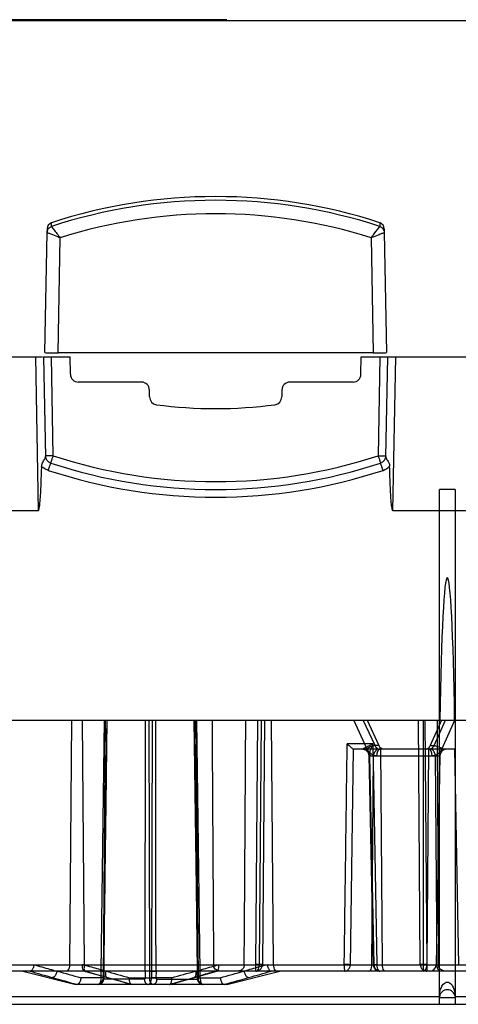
# Model space of a CAD drawing. Header units: millimetres. Extents: x 43 to 365, y 239 to 340.
# Tile 4 of 7: x 215 to 248, y 239 to 313. Entities that reach past the tile are written whole.
import ezdxf

# ---------------------------------------------------------------- set-up
doc = ezdxf.new("R2010")
doc.units = ezdxf.units.MM
doc.header["$LTSCALE"] = 37.523973
doc.layers.get('0').update_dxf_attribs({"linetype": 'CONTINUOUS'})

msp = doc.modelspace()

# ---------------------------------------------------------------- linework, layer by layer
at = {"color": 7}
for p, q in [((44.515, 312.86), (363.921, 312.86)), ((230.568, 312.91), (212.868, 312.91)), ((217.321, 297.308), (217.321, 297.588)), ((242.115, 297.588), (242.115, 297.308)), ((216.818, 287.786), (216.976, 296.841)), ((216.976, 297.121), (216.976, 296.841)), ((216.976, 296.841), (216.999, 296.982)), ((242.437, 296.982), (242.46, 296.841)), ((242.46, 297.121), (242.46, 296.841)), ((242.46, 296.841), (242.618, 287.786)), ((217.818, 287.769), (217.97, 296.449)), ((241.466, 296.449), (241.618, 287.769)), ((241.618, 287.769), (217.818, 287.769)), ((189.718, 287.46), (216.637, 287.46)), ((216.118, 287.46), (216.32, 275.86)), ((216.718, 287.46), (218.718, 287.46)), ((216.718, 287.46), (216.85, 279.906)), ((217.448, 280.009), (217.318, 287.46)), ((218.741, 286.15), (218.718, 287.46)), ((240.695, 286.15), (240.718, 287.46)), ((240.718, 287.46), (251.637, 287.46)), ((242.118, 287.46), (241.988, 280.009)), ((242.586, 279.906), (242.718, 287.46)), ((243.115, 275.86), (243.318, 287.46)), ((224.118, 285.56), (219.341, 285.56)), ((240.095, 285.56), (235.318, 285.56)), ((224.718, 284.452), (224.718, 284.96)), ((234.718, 284.96), (234.718, 284.452)), ((247.818, 277.46), (246.618, 277.46)), ((246.618, 238.61), (246.618, 277.46)), ((247.818, 277.46), (247.818, 238.61)), ((216.32, 275.86), (192.115, 275.86)), ((246.618, 275.86), (243.115, 275.86)), ((251.32, 275.86), (247.818, 275.86)), ((161.774, 260.06), (246.661, 260.06)), ((218.704, 241.601), (218.856, 260.06)), ((219.635, 260.06), (219.787, 241.564)), ((221.06, 241.11), (221.31, 260.06)), ((221.378, 260.06), (221.207, 240.507)), ((224.67, 260.06), (224.731, 241.11)), ((224.931, 260.06), (224.87, 241.11)), ((228.223, 260.06), (228.394, 240.507)), ((228.541, 241.11), (228.291, 260.06)), ((232.76, 241.606), (232.906, 260.06)), ((233.163, 260.06), (233.012, 241.601)), ((233.406, 260.06), (233.256, 241.606)), ((234.094, 241.601), (233.943, 260.06)), ((241.145, 257.908), (240.16, 260.06)), ((241.757, 258.13), (240.873, 260.06)), ((241.163, 260.06), (242.047, 258.13)), ((245.179, 241.606), (245.03, 260.06)), ((245.416, 241.11), (245.416, 260.06)), ((245.529, 260.06), (245.675, 241.606)), ((246.79, 260.06), (245.926, 258.134)), ((246.217, 258.134), (247.081, 260.06)), ((246.661, 260.06), (247.774, 260.06)), ((246.83, 257.916), (247.791, 260.06)), ((247.774, 260.06), (281.661, 260.06)), ((241.58, 258.257), (239.658, 258.257)), ((239.9, 241.601), (240.131, 257.867)), ((247.768, 257.86), (240.17, 257.86)), ((241.58, 258.257), (241.895, 241.606)), ((242.047, 258.13), (241.757, 258.13)), ((242.17, 257.963), (242.304, 241.601)), ((245.804, 257.965), (245.67, 241.601)), ((245.849, 257.862), (245.82, 257.86)), ((245.926, 258.134), (246.217, 258.134)), ((247.768, 257.86), (248.052, 241.601)), ((241.299, 257.401), (241.618, 241.6)), ((241.313, 257.37), (241.364, 257.369)), ((241.364, 257.369), (246.659, 257.369)), ((241.686, 241.601), (241.364, 257.369)), ((241.521, 241.601), (241.651, 257.419)), ((246.453, 241.601), (246.324, 257.42)), ((246.659, 257.369), (246.384, 241.601)), ((169.896, 241.601), (311.521, 241.601)), ((232.76, 241.11), (232.76, 241.606)), ((241.895, 241.606), (241.618, 241.6)), ((245.675, 241.606), (245.675, 241.11)), ((347.981, 241.11), (60.455, 241.11)), ((219.042, 240.11), (215.042, 241.11)), ((219.799, 241.114), (219.881, 241.091)), ((223.357, 240.115), (219.878, 241.091)), ((219.912, 241.088), (221.545, 240.629)), ((221.056, 240.61), (221.06, 241.11)), ((221.258, 240.607), (221.262, 241.107)), ((221.273, 241.107), (221.269, 240.607)), ((224.388, 241.114), (224.392, 240.607)), ((224.731, 241.11), (224.727, 240.61)), ((224.87, 241.11), (224.874, 240.61)), ((225.213, 241.114), (225.209, 240.607)), ((226.244, 240.115), (229.803, 241.114)), ((228.328, 241.107), (228.332, 240.607)), ((228.343, 240.607), (228.339, 241.107)), ((228.545, 240.61), (228.541, 241.11)), ((230.559, 240.11), (234.559, 241.11)), ((230.559, 240.11), (219.042, 240.11)), ((221.056, 240.61), (219.537, 240.61)), ((224.333, 240.507), (221.207, 240.507)), ((223.208, 240.61), (224.727, 240.61)), ((226.393, 240.61), (224.874, 240.61)), ((225.268, 240.507), (228.394, 240.507)), ((228.545, 240.61), (230.064, 240.61)), ((58.106, 238.61), (350.33, 238.61)), ((212.727, 239.189), (246.618, 239.189)), ((247.818, 239.11), (246.618, 239.11)), ((247.818, 239.189), (281.618, 239.189))]:
    msp.add_line(p, q, dxfattribs=at)
for points in [[(221.273, 241.107), (221.434, 253.731), (221.522, 260.06)], [(228.079, 260.06), (228.25, 247.413), (228.328, 241.107)], [(240.827, 257.86), (241.044, 257.806), (241.239, 257.617), (241.299, 257.401)], [(220.849, 240.11), (221.138, 240.234), (221.244, 240.423), (221.269, 240.607)], [(228.332, 240.607), (228.356, 240.425), (228.466, 240.232), (228.752, 240.11)]]:
    msp.add_lwpolyline(points, dxfattribs=at)
for centre, radius, start, end in [((229.718, 259.65), 39.912, 71.90369, 108.09631), ((229.718, 259.358), 39.923, 71.90885, 108.09115), ((229.717, 259.326), 38.938, 72.43862, 107.56002), ((217.499, 296.825), 0.523, 155.64112, 162.60252), ((241.937, 296.825), 0.523, 17.39776, 24.3544), ((219.341, 286.16), 0.6, 181, 270), ((240.095, 286.16), 0.6, 270, 359), ((224.118, 284.96), 0.6, 0, 90), ((235.318, 284.96), 0.6, 90, 180), ((225.318, 284.452), 0.6, 180, 262.40718), ((229.718, 317.46), 33.9, 262.40718, 277.59282), ((234.118, 284.452), 0.6, 277.59282, 360), ((217.448, 280.019), 0.6, 181, 251.85507), ((229.718, 317.46), 40, 251.85505, 288.14495), ((229.718, 317.45), 39.4, 251.85525, 288.14475), ((241.988, 280.019), 0.6, 288.14493, 359), ((229.718, 317.46), 40.579, 251.84579, 288.15417), ((241.987, 280.042), 1.202, 288.21078, 316.68997), ((247.159, 257.36), 0.5, 90.00003, 179), ((242.118, 241.61), 0.5, 181.14832, 270), ((245.884, 241.61), 0.5, 270, 359), ((443.314, 1042.506), 833.094, 254.14382, 254.265255), ((459.294, 1098.818), 891.069, 254.271247, 254.391274), ((440.901, 1020.154), 809.37, 254.265112, 254.397255), ((-23.853, 1136.207), 929.901, 285.611312, 285.725392), ((-3.394, 1076.355), 867.739, 285.607221, 285.730475), ((7.231, 1039.186), 829.643, 285.734201, 285.856141), ((455.548, 1086.229), 878.497, 254.270496, 254.395862), ((220.807, 240.51), 0.4, 270.00811, 359.5), ((448.756, 1047.2), 837.962, 254.267507, 254.398937), ((224.033, 322.947), 82.341, 270.24955, 270.58511), ((225.568, 322.947), 82.341, 269.41489, 269.75045), ((1.835, 1043.662), 834.288, 285.60087, 285.732879), ((228.794, 240.51), 0.4, 180.5, 269.99189), ((247.218, 239.11), 0.6, 7.49155, 173.15318)]:
    msp.add_arc(centre, radius, start, end, dxfattribs=at)
for centre, major_axis, ratio, start_param, end_param in [((217.476, 297.112), (0, 0.5), 0.999848, 0.315802, 1.553335), ((241.96, 297.112), (0, 0.5), 0.999848, -1.553335, -0.315801), ((217.818, 287.786), (1, 0), 0.01745, 3.141593, 4.712389), ((241.618, 287.786), (1, 0), 0.01745, 4.712389, 6.283185), ((247.218, 253.626), (0, 17.192), 0.034899, -1.187181, 1.187181), ((230.718, 350.902), (0, 171.883), 0.008727, -4.155547, -4.023249), ((230.718, 350.902), (0, 171.883), 0.008727, -2.259936, -2.127638), ((247.718, 350.902), (0, 171.883), 0.008727, -4.155547, -4.023249), ((242.43, 258.36), (-0.016, 0.5), 0.866918, -4.262427, -3.823451), ((245.542, 258.36), (0.016, 0.5), 0.866578, -2.452318, -2.012191)]:
    msp.add_ellipse(centre, major_axis=major_axis, ratio=ratio, start_param=start_param, end_param=end_param, dxfattribs=at)
for points in [[(217.022, 297.041), (217.05, 297.103), (217.092, 297.16), (217.143, 297.205)], [(217.143, 297.205), (217.194, 297.25), (217.256, 297.286), (217.321, 297.308)], [(242.799, 279.482), (242.838, 279.4), (242.859, 279.308), (242.861, 279.217)], [(216.681, 279.127), (216.648, 279.143), (216.601, 279.125), (216.573, 279.1)], [(217.074, 278.9), (217.018, 278.919), (216.962, 278.941), (216.908, 278.968)], [(240.135, 257.867), (240.146, 257.863), (240.159, 257.86), (240.17, 257.86)], [(228.22, 241.11), (228.21, 241.11), (228.2, 241.105), (228.19, 241.108)], [(246.654, 239.511), (246.674, 239.62), (246.702, 239.728), (246.743, 239.831)], [(247.691, 239.835), (247.772, 239.631), (247.809, 239.408), (247.817, 239.189)]]:
    msp.add_open_spline(points, degree=3, dxfattribs=at)
for points, knots in [([(217.321, 297.308), (217.321, 297.306), (217.325, 297.302), (217.327, 297.297), (217.33, 297.294)], [0, 0, 0, 0, 0.290655, 1, 1, 1, 1]), ([(217.33, 297.294), (217.332, 297.29), (217.347, 297.269), (217.362, 297.248), (217.375, 297.23)], [0, 0, 0, 0, 0.174846, 1, 1, 1, 1]), ([(217.375, 297.23), (217.409, 297.185), (217.607, 296.924), (217.803, 296.662), (217.97, 296.449)], [0, 0, 0, 0, 0.17357, 1, 1, 1, 1]), ([(241.466, 296.449), (241.527, 296.527), (241.725, 296.788), (241.925, 297.047), (242.061, 297.231)], [0, 0, 0, 0, 0.30386, 1, 1, 1, 1]), ([(242.061, 297.231), (242.066, 297.237), (242.081, 297.258), (242.096, 297.279), (242.106, 297.294)], [0, 0, 0, 0, 0.324346, 1, 1, 1, 1]), ([(242.106, 297.294), (242.109, 297.297), (242.111, 297.301), (242.115, 297.306), (242.115, 297.308)], [0, 0, 0, 0, 0.711145, 1, 1, 1, 1]), ([(242.115, 297.308), (242.146, 297.297), (242.271, 297.242), (242.371, 297.134), (242.414, 297.041)], [0, 0, 0, 0, 0.24331, 1, 1, 1, 1]), ([(217.28, 296.714), (217.238, 296.731), (217.163, 296.761), (217.076, 296.795), (217.025, 296.817), (216.999, 296.828), (216.986, 296.836), (216.976, 296.839), (216.976, 296.841)], [0, 0, 0, 0, 0.415086, 0.730685, 0.845212, 0.928841, 0.98065, 1, 1, 1, 1]), ([(217.97, 296.449), (217.907, 296.474), (217.677, 296.561), (217.447, 296.648), (217.28, 296.714)], [0, 0, 0, 0, 0.271149, 1, 1, 1, 1]), ([(242.156, 296.714), (242.106, 296.694), (241.876, 296.604), (241.645, 296.519), (241.466, 296.449)], [0, 0, 0, 0, 0.219217, 1, 1, 1, 1]), ([(242.46, 296.841), (242.46, 296.839), (242.45, 296.836), (242.437, 296.828), (242.41, 296.817), (242.359, 296.795), (242.273, 296.761), (242.198, 296.731), (242.156, 296.714)], [0, 0, 0, 0, 0.019866, 0.071726, 0.15522, 0.269551, 0.584969, 1, 1, 1, 1]), ([(216.574, 279.1), (216.568, 279.148), (216.573, 279.244), (216.587, 279.34), (216.6, 279.385)], [0, 0, 0, 0, 0.501973, 1, 1, 1, 1]), ([(216.6, 279.385), (216.617, 279.445), (216.667, 279.551), (216.758, 279.678), (216.837, 279.786), (216.85, 279.868), (216.85, 279.906)], [0, 0, 0, 0, 0.318538, 0.592062, 0.805161, 1, 1, 1, 1]), ([(217.448, 280.009), (217.371, 280.008), (217.26, 280.006), (217.119, 280.005), (217.029, 280.004), (216.957, 280.006), (216.898, 280.003), (216.872, 280.01), (216.848, 280.005), (216.848, 280.009)], [0, 0, 0, 0, 0.382024, 0.555438, 0.706891, 0.831163, 0.923367, 0.980307, 1, 1, 1, 1]), ([(217.074, 278.9), (217.097, 278.969), (217.13, 279.07), (217.174, 279.2), (217.202, 279.285), (217.226, 279.351), (217.242, 279.406), (217.256, 279.427), (217.258, 279.45), (217.261, 279.449)], [0, 0, 0, 0, 0.373028, 0.551684, 0.708965, 0.834608, 0.925701, 0.981174, 1, 1, 1, 1]), ([(217.261, 279.449), (217.265, 279.448), (217.265, 279.473), (217.28, 279.494), (217.295, 279.55), (217.319, 279.616), (217.346, 279.701), (217.39, 279.833), (217.424, 279.937), (217.448, 280.009)], [0, 0, 0, 0, 0.019284, 0.075788, 0.167575, 0.291436, 0.442714, 0.61638, 1, 1, 1, 1]), ([(241.988, 280.009), (242.012, 279.937), (242.055, 279.804), (242.108, 279.644), (242.141, 279.549), (242.159, 279.49), (242.168, 279.475), (242.174, 279.446), (242.175, 279.449)], [0, 0, 0, 0, 0.387156, 0.71409, 0.837896, 0.928265, 0.982674, 1, 1, 1, 1]), ([(241.988, 280.009), (242.064, 280.008), (242.176, 280.006), (242.317, 280.005), (242.407, 280.004), (242.479, 280.006), (242.538, 280.003), (242.564, 280.01), (242.588, 280.005), (242.588, 280.009)], [0, 0, 0, 0, 0.382024, 0.555441, 0.706897, 0.831168, 0.923363, 0.980295, 1, 1, 1, 1]), ([(242.362, 278.9), (242.339, 278.969), (242.306, 279.07), (242.262, 279.2), (242.234, 279.285), (242.209, 279.351), (242.194, 279.407), (242.18, 279.427), (242.178, 279.45), (242.175, 279.449)], [0, 0, 0, 0, 0.373509, 0.552251, 0.709507, 0.835018, 0.92593, 0.981242, 1, 1, 1, 1]), ([(242.586, 279.906), (242.585, 279.867), (242.6, 279.782), (242.651, 279.715), (242.676, 279.68)], [0, 0, 0, 0, 0.473787, 1, 1, 1, 1]), ([(242.676, 279.68), (242.686, 279.665), (242.732, 279.602), (242.774, 279.536), (242.799, 279.482)], [0, 0, 0, 0, 0.225348, 1, 1, 1, 1]), ([(216.32, 275.86), (216.35, 275.875), (216.373, 275.95), (216.401, 276.076), (216.425, 276.248), (216.446, 276.45), (216.469, 276.721), (216.492, 277.061), (216.514, 277.468), (216.532, 277.876), (216.552, 278.42), (216.566, 278.828), (216.573, 279.1)], [0, 0, 0, 0, 0.030404, 0.061661, 0.124209, 0.186765, 0.249321, 0.374433, 0.499546, 0.62466, 0.749773, 1, 1, 1, 1]), ([(216.908, 278.968), (216.888, 278.979), (216.848, 279.002), (216.787, 279.035), (216.73, 279.076), (216.702, 279.116), (216.681, 279.127)], [0, 0, 0, 0, 0.249973, 0.500078, 0.749654, 1, 1, 1, 1]), ([(243.115, 275.86), (243.085, 275.876), (243.062, 275.953), (243.033, 276.085), (243.009, 276.262), (242.988, 276.472), (242.964, 276.753), (242.941, 277.104), (242.919, 277.527), (242.901, 277.949), (242.881, 278.513), (242.868, 278.936), (242.861, 279.217)], [0, 0, 0, 0, 0.030409, 0.061668, 0.124216, 0.186771, 0.249327, 0.374439, 0.499551, 0.624663, 0.749776, 1, 1, 1, 1]), ([(246.618, 275.862), (246.618, 275.866), (246.642, 275.861), (246.667, 275.869), (246.727, 275.867), (246.798, 275.87), (246.889, 275.871), (247.03, 275.872), (247.141, 275.872), (247.218, 275.872)], [0, 0, 0, 0, 0.019705, 0.076635, 0.168827, 0.293097, 0.444554, 0.617975, 1, 1, 1, 1]), ([(247.218, 275.872), (247.294, 275.872), (247.406, 275.872), (247.547, 275.871), (247.637, 275.87), (247.709, 275.867), (247.768, 275.869), (247.794, 275.861), (247.818, 275.866), (247.818, 275.862)], [0, 0, 0, 0, 0.382026, 0.555446, 0.706903, 0.831173, 0.923365, 0.980295, 1, 1, 1, 1]), ([(221.493, 260.06), (221.465, 257.886), (221.384, 251.568), (221.309, 245.25), (221.261, 241.107)], [0, 0, 0, 0, 0.344125, 1, 1, 1, 1]), ([(224.387, 241.114), (224.396, 245.256), (224.407, 251.571), (224.412, 257.887), (224.413, 260.06)], [0, 0, 0, 0, 0.655891, 1, 1, 1, 1]), ([(225.215, 241.114), (225.205, 245.257), (225.194, 251.572), (225.189, 257.888), (225.188, 260.06)], [0, 0, 0, 0, 0.655994, 1, 1, 1, 1]), ([(228.108, 260.06), (228.136, 257.887), (228.217, 251.569), (228.292, 245.251), (228.34, 241.107)], [0, 0, 0, 0, 0.344022, 1, 1, 1, 1]), ([(239.432, 241.606), (239.458, 243.45), (239.508, 247.144), (239.583, 252.695), (239.632, 256.401), (239.657, 258.257)], [0, 0, 0, 0, 0.332281, 0.665614, 1, 1, 1, 1]), ([(239.657, 258.257), (239.703, 258.218), (239.789, 258.148), (239.895, 258.039), (239.99, 257.959), (240.066, 257.902), (240.111, 257.875), (240.131, 257.867)], [0, 0, 0, 0, 0.29027, 0.539372, 0.742804, 0.896311, 1, 1, 1, 1]), ([(240.827, 257.86), (240.807, 257.86), (240.883, 257.907), (240.918, 257.927), (240.983, 257.963), (241.053, 258), (241.136, 258.042), (241.23, 258.089), (241.335, 258.141), (241.453, 258.197), (241.536, 258.236), (241.58, 258.257)], [0, 0, 0, 0, 0.06992, 0.133974, 0.213988, 0.308556, 0.417358, 0.540268, 0.677693, 0.83052, 1, 1, 1, 1]), ([(241.313, 257.37), (241.312, 257.432), (241.283, 257.56), (241.148, 257.777), (240.95, 257.86), (240.827, 257.86)], [0, 0, 0, 0, 0.247725, 0.508792, 1, 1, 1, 1]), ([(240.929, 257.86), (241.041, 257.86), (241.223, 257.769), (241.338, 257.556), (241.363, 257.431), (241.364, 257.369)], [0, 0, 0, 0, 0.472375, 0.739692, 1, 1, 1, 1]), ([(241.757, 258.13), (241.719, 258.13), (241.626, 258.112), (241.475, 258.066), (241.309, 257.995), (241.198, 257.938), (241.145, 257.908)], [0, 0, 0, 0, 0.173997, 0.427981, 0.723423, 1, 1, 1, 1]), ([(241.651, 257.419), (241.582, 257.444), (241.444, 257.524), (241.268, 257.689), (241.179, 257.833), (241.145, 257.908)], [0, 0, 0, 0, 0.305242, 0.655067, 1, 1, 1, 1]), ([(241.58, 258.257), (241.546, 258.175), (241.484, 258.026), (241.409, 257.819), (241.355, 257.657), (241.318, 257.521), (241.298, 257.443), (241.299, 257.374), (241.313, 257.37)], [0, 0, 0, 0, 0.282911, 0.517618, 0.702298, 0.836927, 0.952523, 1, 1, 1, 1]), ([(241.651, 257.419), (241.676, 257.5), (241.738, 257.646), (241.855, 257.812), (241.967, 257.884), (242.016, 257.885)], [0, 0, 0, 0, 0.411596, 0.762204, 1, 1, 1, 1]), ([(241.757, 258.13), (241.782, 258.074), (241.854, 257.972), (241.96, 257.905), (242.016, 257.885)], [0, 0, 0, 0, 0.508278, 1, 1, 1, 1]), ([(241.903, 257.369), (241.903, 257.397), (241.907, 257.46), (241.918, 257.538), (241.933, 257.601), (241.946, 257.643), (241.961, 257.681), (241.976, 257.716), (241.994, 257.747), (242.013, 257.776), (242.034, 257.802), (242.064, 257.83), (242.102, 257.854), (242.137, 257.86), (242.151, 257.86)], [0, 0, 0, 0, 0.144356, 0.315756, 0.395314, 0.469768, 0.538678, 0.601842, 0.66152, 0.719552, 0.775343, 0.828466, 0.926171, 1, 1, 1, 1]), ([(242.016, 257.885), (242.042, 257.876), (242.087, 257.864), (242.133, 257.86), (242.151, 257.86)], [0, 0, 0, 0, 0.596604, 1, 1, 1, 1]), ([(242.437, 257.86), (242.405, 257.86), (242.341, 257.868), (242.25, 257.904), (242.195, 257.941), (242.17, 257.963)], [0, 0, 0, 0, 0.325367, 0.657771, 1, 1, 1, 1]), ([(245.534, 257.86), (245.566, 257.86), (245.631, 257.868), (245.724, 257.905), (245.779, 257.943), (245.804, 257.965)], [0, 0, 0, 0, 0.325649, 0.658015, 1, 1, 1, 1]), ([(245.957, 257.886), (245.928, 257.875), (245.882, 257.863), (245.836, 257.86), (245.82, 257.86)], [0, 0, 0, 0, 0.667183, 1, 1, 1, 1]), ([(246.065, 257.369), (246.065, 257.398), (246.062, 257.46), (246.05, 257.538), (246.035, 257.601), (246.023, 257.643), (246.008, 257.681), (245.993, 257.716), (245.976, 257.747), (245.957, 257.776), (245.936, 257.802), (245.907, 257.83), (245.868, 257.854), (245.834, 257.86), (245.82, 257.86)], [0, 0, 0, 0, 0.145058, 0.316912, 0.39665, 0.471242, 0.540248, 0.603463, 0.663146, 0.72113, 0.77681, 0.829751, 0.926873, 1, 1, 1, 1]), ([(246.217, 258.134), (246.191, 258.077), (246.12, 257.974), (246.014, 257.906), (245.957, 257.886)], [0, 0, 0, 0, 0.508285, 1, 1, 1, 1]), ([(246.324, 257.42), (246.299, 257.501), (246.235, 257.646), (246.119, 257.814), (246.006, 257.885), (245.957, 257.886)], [0, 0, 0, 0, 0.411335, 0.761323, 1, 1, 1, 1]), ([(246.217, 258.134), (246.255, 258.134), (246.347, 258.116), (246.499, 258.071), (246.665, 258.001), (246.777, 257.946), (246.83, 257.916)], [0, 0, 0, 0, 0.174059, 0.428119, 0.723543, 1, 1, 1, 1]), ([(246.324, 257.42), (246.393, 257.446), (246.531, 257.527), (246.708, 257.694), (246.796, 257.84), (246.83, 257.916)], [0, 0, 0, 0, 0.304908, 0.655344, 1, 1, 1, 1]), ([(241.651, 257.419), (241.679, 257.408), (241.734, 257.389), (241.819, 257.372), (241.875, 257.368), (241.903, 257.369)], [0, 0, 0, 0, 0.348471, 0.679765, 1, 1, 1, 1]), ([(246.065, 257.369), (246.094, 257.368), (246.152, 257.372), (246.239, 257.39), (246.296, 257.409), (246.324, 257.42)], [0, 0, 0, 0, 0.326776, 0.658437, 1, 1, 1, 1]), ([(215.984, 241.601), (215.974, 241.515), (215.936, 241.362), (215.846, 241.182), (215.739, 241.109), (215.693, 241.11)], [0, 0, 0, 0, 0.4317, 0.771658, 1, 1, 1, 1]), ([(215.984, 241.601), (216.188, 241.544), (216.586, 241.432), (217.17, 241.265), (217.551, 241.161), (217.739, 241.11)], [0, 0, 0, 0, 0.34946, 0.679723, 1, 1, 1, 1]), ([(218.462, 241.11), (218.508, 241.11), (218.612, 241.184), (218.683, 241.369), (218.704, 241.519), (218.704, 241.601)], [0, 0, 0, 0, 0.23351, 0.575312, 1, 1, 1, 1]), ([(219.826, 241.11), (219.787, 241.109), (219.692, 241.186), (219.654, 241.371), (219.651, 241.518), (219.659, 241.601)], [0, 0, 0, 0, 0.213625, 0.551251, 1, 1, 1, 1]), ([(219.787, 241.564), (219.773, 241.569), (219.744, 241.577), (219.702, 241.59), (219.673, 241.598), (219.659, 241.601)], [0, 0, 0, 0, 0.335545, 0.669529, 1, 1, 1, 1]), ([(219.787, 241.564), (219.775, 241.51), (219.773, 241.402), (219.761, 241.252), (219.807, 241.127), (219.881, 241.086), (219.912, 241.088)], [0, 0, 0, 0, 0.304539, 0.59399, 0.827761, 1, 1, 1, 1]), ([(221.41, 241.11), (221.237, 241.157), (220.885, 241.252), (220.344, 241.405), (219.976, 241.51), (219.787, 241.564)], [0, 0, 0, 0, 0.319404, 0.649084, 1, 1, 1, 1]), ([(228.22, 241.11), (228.42, 241.167), (228.812, 241.279), (229.39, 241.443), (229.768, 241.55), (229.954, 241.601)], [0, 0, 0, 0, 0.345484, 0.678684, 1, 1, 1, 1]), ([(230.348, 241.11), (230.257, 241.11), (230.092, 241.113), (229.864, 241.149), (229.681, 241.25), (229.579, 241.418), (229.561, 241.544), (229.56, 241.606)], [0, 0, 0, 0, 0.257169, 0.466743, 0.64702, 0.825425, 1, 1, 1, 1]), ([(229.772, 241.11), (229.814, 241.109), (229.913, 241.184), (229.959, 241.371), (229.963, 241.519), (229.954, 241.601)], [0, 0, 0, 0, 0.224021, 0.560625, 1, 1, 1, 1]), ([(231.876, 241.606), (231.875, 241.571), (231.869, 241.5), (231.839, 241.398), (231.787, 241.303), (231.705, 241.222), (231.592, 241.163), (231.45, 241.127), (231.279, 241.112), (231.155, 241.11), (231.087, 241.11)], [0, 0, 0, 0, 0.09916, 0.197496, 0.2969, 0.400719, 0.51649, 0.651003, 0.810907, 1, 1, 1, 1]), ([(233.617, 241.601), (233.414, 241.544), (233.017, 241.432), (232.432, 241.266), (232.05, 241.161), (231.862, 241.11)], [0, 0, 0, 0, 0.348265, 0.678609, 1, 1, 1, 1]), ([(233.256, 241.606), (233.229, 241.604), (233.142, 241.605), (232.976, 241.604), (232.839, 241.605), (232.76, 241.606)], [0, 0, 0, 0, 0.166488, 0.527323, 1, 1, 1, 1]), ([(232.761, 241.11), (232.846, 241.11), (233.02, 241.157), (233.209, 241.346), (233.257, 241.52), (233.257, 241.606)], [0, 0, 0, 0, 0.332485, 0.665816, 1, 1, 1, 1]), ([(232.785, 241.11), (232.828, 241.11), (232.928, 241.187), (232.992, 241.369), (233.011, 241.519), (233.012, 241.601)], [0, 0, 0, 0, 0.225973, 0.569078, 1, 1, 1, 1]), ([(233.617, 241.601), (233.627, 241.515), (233.665, 241.362), (233.755, 241.182), (233.862, 241.109), (233.908, 241.11)], [0, 0, 0, 0, 0.431704, 0.77166, 1, 1, 1, 1]), ([(234.336, 241.11), (234.29, 241.11), (234.186, 241.184), (234.115, 241.369), (234.095, 241.519), (234.094, 241.601)], [0, 0, 0, 0, 0.23343, 0.575244, 1, 1, 1, 1]), ([(239.433, 241.606), (239.433, 241.554), (239.435, 241.452), (239.43, 241.293), (239.454, 241.208), (239.433, 241.11), (239.451, 241.11)], [0, 0, 0, 0, 0.314259, 0.633408, 0.891934, 1, 1, 1, 1]), ([(239.9, 241.601), (239.86, 241.601), (239.766, 241.602), (239.61, 241.603), (239.494, 241.605), (239.432, 241.606)], [0, 0, 0, 0, 0.253773, 0.603573, 1, 1, 1, 1]), ([(239.763, 241.254), (239.79, 241.284), (239.838, 241.354), (239.884, 241.473), (239.895, 241.558), (239.896, 241.601)], [0, 0, 0, 0, 0.326285, 0.660744, 1, 1, 1, 1]), ([(241.294, 241.11), (241.337, 241.11), (241.437, 241.187), (241.501, 241.369), (241.52, 241.519), (241.521, 241.601)], [0, 0, 0, 0, 0.226048, 0.569136, 1, 1, 1, 1]), ([(241.686, 241.601), (241.686, 241.558), (241.697, 241.473), (241.741, 241.354), (241.788, 241.284), (241.815, 241.254)], [0, 0, 0, 0, 0.340583, 0.675307, 1, 1, 1, 1]), ([(241.895, 241.606), (241.895, 241.522), (241.914, 241.372), (241.976, 241.189), (242.075, 241.11), (242.118, 241.11)], [0, 0, 0, 0, 0.432513, 0.776337, 1, 1, 1, 1]), ([(242.546, 241.11), (242.501, 241.11), (242.396, 241.184), (242.325, 241.369), (242.305, 241.519), (242.304, 241.601)], [0, 0, 0, 0, 0.233486, 0.57529, 1, 1, 1, 1]), ([(245.178, 241.606), (245.179, 241.521), (245.226, 241.347), (245.414, 241.157), (245.589, 241.11), (245.675, 241.11)], [0, 0, 0, 0, 0.330475, 0.665667, 1, 1, 1, 1]), ([(245.675, 241.606), (245.597, 241.605), (245.459, 241.604), (245.294, 241.605), (245.207, 241.604), (245.179, 241.606)], [0, 0, 0, 0, 0.47299, 0.833688, 1, 1, 1, 1]), ([(245.428, 241.11), (245.473, 241.11), (245.578, 241.184), (245.649, 241.369), (245.67, 241.519), (245.67, 241.601)], [0, 0, 0, 0, 0.233555, 0.575348, 1, 1, 1, 1]), ([(246.68, 241.11), (246.637, 241.11), (246.537, 241.187), (246.473, 241.369), (246.454, 241.519), (246.453, 241.601)], [0, 0, 0, 0, 0.225949, 0.569056, 1, 1, 1, 1]), ([(247.348, 241.11), (247.257, 241.11), (247.092, 241.113), (246.863, 241.149), (246.681, 241.25), (246.579, 241.418), (246.561, 241.544), (246.56, 241.606)], [0, 0, 0, 0, 0.257851, 0.466262, 0.647568, 0.826015, 1, 1, 1, 1]), ([(217.739, 241.11), (217.72, 241.025), (217.666, 240.873), (217.555, 240.698), (217.44, 240.627), (217.392, 240.629)], [0, 0, 0, 0, 0.418684, 0.766289, 1, 1, 1, 1]), ([(219.826, 241.11), (219.836, 241.108), (219.855, 241.103), (219.883, 241.095), (219.902, 241.09), (219.912, 241.088)], [0, 0, 0, 0, 0.339196, 0.660853, 1, 1, 1, 1]), ([(221.06, 241.11), (221.104, 241.11), (221.128, 241.11), (221.285, 241.107), (221.262, 241.107)], [0, 0, 0, 0, 0.656438, 1, 1, 1, 1]), ([(221.41, 241.11), (221.393, 241.031), (221.381, 240.889), (221.405, 240.698), (221.504, 240.627), (221.545, 240.629)], [0, 0, 0, 0, 0.444081, 0.778693, 1, 1, 1, 1]), ([(224.87, 241.11), (224.85, 241.11), (224.802, 241.11), (224.726, 241.11), (224.644, 241.11), (224.562, 241.111), (224.477, 241.112), (224.419, 241.113), (224.388, 241.114)], [0, 0, 0, 0, 0.121615, 0.300708, 0.470581, 0.637058, 0.805025, 1, 1, 1, 1]), ([(224.731, 241.11), (224.751, 241.11), (224.799, 241.11), (224.875, 241.11), (224.958, 241.11), (225.039, 241.111), (225.124, 241.112), (225.182, 241.113), (225.213, 241.114)], [0, 0, 0, 0, 0.121615, 0.300708, 0.470581, 0.637058, 0.805025, 1, 1, 1, 1]), ([(229.772, 241.11), (229.586, 241.059), (229.211, 240.954), (228.639, 240.793), (228.253, 240.684), (228.056, 240.629)], [0, 0, 0, 0, 0.323928, 0.656448, 1, 1, 1, 1]), ([(228.22, 241.11), (228.224, 241.028), (228.215, 240.888), (228.197, 240.699), (228.098, 240.627), (228.056, 240.629)], [0, 0, 0, 0, 0.447579, 0.775396, 1, 1, 1, 1]), ([(228.541, 241.11), (228.497, 241.11), (228.473, 241.11), (228.316, 241.107), (228.339, 241.107)], [0, 0, 0, 0, 0.656438, 1, 1, 1, 1]), ([(231.862, 241.11), (231.881, 241.025), (231.935, 240.873), (232.046, 240.698), (232.161, 240.627), (232.209, 240.629)], [0, 0, 0, 0, 0.418699, 0.766317, 1, 1, 1, 1]), ([(239.451, 241.11), (239.487, 241.11), (239.564, 241.121), (239.673, 241.17), (239.735, 241.223), (239.763, 241.254)], [0, 0, 0, 0, 0.311843, 0.651182, 1, 1, 1, 1]), ([(241.815, 241.254), (241.842, 241.223), (241.902, 241.17), (242.007, 241.121), (242.082, 241.11), (242.118, 241.11)], [0, 0, 0, 0, 0.350846, 0.689683, 1, 1, 1, 1]), ([(219.537, 240.61), (219.527, 240.521), (219.49, 240.363), (219.398, 240.178), (219.287, 240.108), (219.242, 240.11)], [0, 0, 0, 0, 0.435867, 0.780124, 1, 1, 1, 1]), ([(221.056, 240.61), (221.056, 240.544), (221.047, 240.423), (221.003, 240.266), (220.945, 240.153), (220.876, 240.11), (220.846, 240.11)], [0, 0, 0, 0, 0.344035, 0.626463, 0.842123, 1, 1, 1, 1]), ([(221.239, 240.507), (221.239, 240.493), (221.236, 240.447), (221.222, 240.387), (221.198, 240.33), (221.176, 240.291), (221.151, 240.256), (221.123, 240.226), (221.093, 240.198), (221.059, 240.173), (221.02, 240.151), (220.964, 240.126), (220.904, 240.112), (220.859, 240.11), (220.846, 240.11)], [0, 0, 0, 0, 0.065949, 0.221516, 0.296193, 0.368148, 0.43709, 0.502823, 0.568436, 0.637003, 0.708315, 0.782086, 0.935193, 1, 1, 1, 1]), ([(221.258, 240.607), (221.261, 240.607), (221.265, 240.606), (221.269, 240.607), (221.245, 240.606), (221.235, 240.608), (221.195, 240.608), (221.162, 240.609), (221.125, 240.609), (221.091, 240.61), (221.068, 240.61), (221.056, 240.61)], [0, 0, 0, 0, 0.046297, 0.048075, 0.059924, 0.221644, 0.358478, 0.537505, 0.683308, 0.849651, 1, 1, 1, 1]), ([(221.258, 240.607), (221.258, 240.594), (221.257, 240.572), (221.253, 240.54), (221.248, 240.521), (221.243, 240.507), (221.239, 240.507)], [0, 0, 0, 0, 0.356699, 0.665734, 0.897675, 1, 1, 1, 1]), ([(223.392, 240.11), (223.371, 240.109), (223.324, 240.121), (223.273, 240.177), (223.238, 240.259), (223.21, 240.362), (223.198, 240.483), (223.202, 240.568), (223.208, 240.61)], [0, 0, 0, 0, 0.109945, 0.230624, 0.379962, 0.56499, 0.778866, 1, 1, 1, 1]), ([(224.333, 240.507), (224.348, 240.507), (224.371, 240.524), (224.388, 240.562), (224.392, 240.589), (224.392, 240.607)], [0, 0, 0, 0, 0.367801, 0.576033, 1, 1, 1, 1]), ([(224.333, 240.507), (224.333, 240.493), (224.335, 240.448), (224.345, 240.388), (224.362, 240.33), (224.378, 240.292), (224.396, 240.257), (224.416, 240.226), (224.438, 240.198), (224.462, 240.173), (224.489, 240.151), (224.529, 240.127), (224.572, 240.112), (224.605, 240.11), (224.615, 240.11)], [0, 0, 0, 0, 0.076149, 0.253717, 0.336727, 0.414808, 0.48755, 0.554811, 0.619783, 0.685318, 0.750986, 0.816478, 0.946275, 1, 1, 1, 1]), ([(224.615, 240.11), (224.652, 240.11), (224.732, 240.148), (224.81, 240.264), (224.862, 240.423), (224.874, 240.544), (224.874, 240.61)], [0, 0, 0, 0, 0.182267, 0.402396, 0.67539, 1, 1, 1, 1]), ([(224.986, 240.11), (224.949, 240.11), (224.869, 240.148), (224.791, 240.264), (224.739, 240.423), (224.727, 240.544), (224.727, 240.61)], [0, 0, 0, 0, 0.182267, 0.402396, 0.67539, 1, 1, 1, 1]), ([(225.268, 240.507), (225.268, 240.493), (225.266, 240.448), (225.256, 240.388), (225.239, 240.33), (225.223, 240.292), (225.205, 240.257), (225.185, 240.226), (225.163, 240.198), (225.139, 240.173), (225.112, 240.151), (225.072, 240.127), (225.029, 240.112), (224.996, 240.11), (224.986, 240.11)], [0, 0, 0, 0, 0.076149, 0.253717, 0.336727, 0.414808, 0.48755, 0.554811, 0.619783, 0.685318, 0.750986, 0.816478, 0.946275, 1, 1, 1, 1]), ([(225.268, 240.507), (225.253, 240.507), (225.23, 240.524), (225.213, 240.562), (225.209, 240.589), (225.209, 240.607)], [0, 0, 0, 0, 0.367801, 0.576033, 1, 1, 1, 1]), ([(226.209, 240.11), (226.23, 240.109), (226.277, 240.121), (226.329, 240.177), (226.363, 240.259), (226.391, 240.362), (226.403, 240.483), (226.399, 240.568), (226.393, 240.61)], [0, 0, 0, 0, 0.109945, 0.230624, 0.379962, 0.56499, 0.778866, 1, 1, 1, 1]), ([(228.343, 240.607), (228.34, 240.607), (228.336, 240.606), (228.332, 240.607), (228.356, 240.606), (228.366, 240.608), (228.406, 240.608), (228.439, 240.609), (228.476, 240.609), (228.51, 240.61), (228.533, 240.61), (228.545, 240.61)], [0, 0, 0, 0, 0.046297, 0.048075, 0.059924, 0.221644, 0.358478, 0.537505, 0.683308, 0.849651, 1, 1, 1, 1]), ([(228.343, 240.607), (228.343, 240.594), (228.344, 240.572), (228.348, 240.54), (228.353, 240.521), (228.358, 240.507), (228.362, 240.507)], [0, 0, 0, 0, 0.356699, 0.665734, 0.897675, 1, 1, 1, 1]), ([(228.362, 240.507), (228.362, 240.493), (228.365, 240.447), (228.379, 240.387), (228.403, 240.33), (228.425, 240.291), (228.45, 240.256), (228.478, 240.226), (228.508, 240.198), (228.542, 240.173), (228.581, 240.151), (228.637, 240.126), (228.697, 240.112), (228.742, 240.11), (228.755, 240.11)], [0, 0, 0, 0, 0.065949, 0.221516, 0.296193, 0.368148, 0.43709, 0.502823, 0.568436, 0.637003, 0.708315, 0.782086, 0.935193, 1, 1, 1, 1]), ([(228.545, 240.61), (228.545, 240.544), (228.554, 240.423), (228.598, 240.266), (228.656, 240.153), (228.725, 240.11), (228.755, 240.11)], [0, 0, 0, 0, 0.344035, 0.626463, 0.842123, 1, 1, 1, 1]), ([(230.064, 240.61), (230.074, 240.521), (230.111, 240.363), (230.203, 240.178), (230.314, 240.108), (230.359, 240.11)], [0, 0, 0, 0, 0.435867, 0.780124, 1, 1, 1, 1]), ([(230.357, 240.11), (230.55, 240.164), (230.946, 240.274), (231.563, 240.448), (231.988, 240.567), (232.209, 240.629)], [0, 0, 0, 0, 0.311997, 0.640832, 1, 1, 1, 1]), ([(246.743, 239.831), (246.784, 239.936), (246.885, 240.141), (247.102, 240.289), (247.218, 240.289)], [0, 0, 0, 0, 0.493882, 1, 1, 1, 1]), ([(247.218, 240.289), (247.333, 240.289), (247.549, 240.142), (247.65, 239.939), (247.691, 239.835)], [0, 0, 0, 0, 0.506148, 1, 1, 1, 1])]:
    msp.add_open_spline(points, degree=3, knots=knots, dxfattribs=at)

doc.saveas('drawing.dxf')
